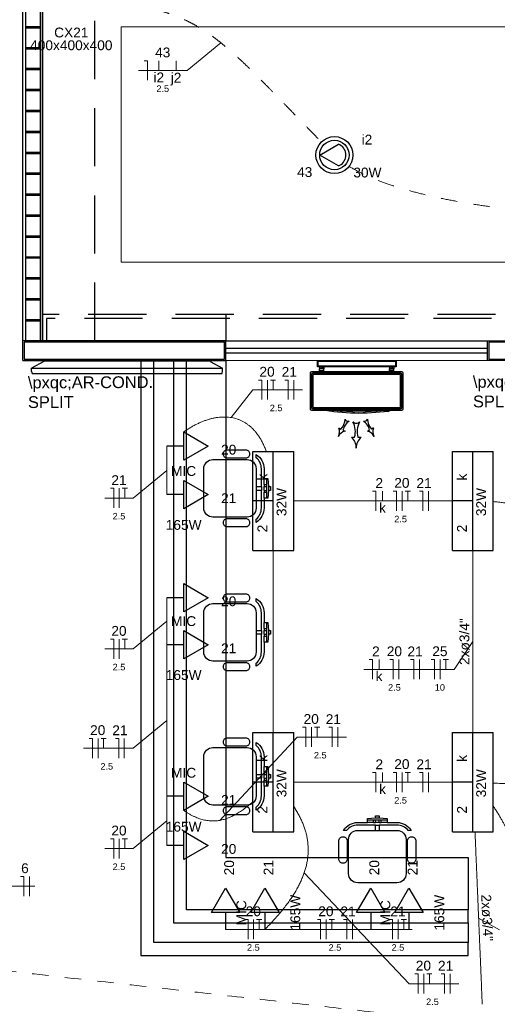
# Model space of a CAD drawing. Header units: feet. Extents: x -18 to 1038, y -110 to 48.
# Tile 42 of 199: x 4.74 to 8.39, y -1.3 to 6.22. Entities that reach past the tile are written whole.
import ezdxf

# ---------------------------------------------------------------- set-up
doc = ezdxf.new("R2010")
doc.units = ezdxf.units.FT
doc.header["$MEASUREMENT"] = 0
doc.linetypes.add('HIDDEN', pattern=[0.9525, 0.635, -0.3175])
doc.linetypes.add('JIS_02_1.2', pattern=[0.25, 0.125, -0.125])
for name, color, linetype, lineweight in [('0.1', 1, 'Continuous', 9), ('02', 2, 'Continuous', 20), ('EL-Condutos', 4, 'Continuous', 5), ('EL-Fios (Fase 1)', 7, 'Continuous', 5), ('EL-Fios (Fase 2)', 7, 'Continuous', 5), ('EL-Fios (Fase 3)', 7, 'Continuous', 5), ('EL-Fios (Neutro)', 7, 'Continuous', 5), ('EL-Fios (Retorno)', 7, 'Continuous', 5), ('EL-Fios (Terra)', 7, 'Continuous', 5), ('EL-Textos conduto', 7, 'Continuous', 5), ('EL-Textos fios', 7, 'Continuous', 5), ('Textos', 7, 'Continuous', 5)]:
    doc.layers.add(name, color=color, linetype=linetype, lineweight=lineweight)
for name, color, linetype in [('100_IMPIANTI', 251, 'Continuous'), ('ar-mob', 251, 'Continuous'), ('Arq-parede-alta', 5, 'Continuous'), ('JANELA', 3, 'Continuous'), ('MOBILARIO', 8, 'Continuous'), ('P-SIMBOL', 5, 'Continuous'), ('parede', 5, 'Continuous'), ('porta', 3, 'Continuous'), ('PROJEÇÃO', 6, 'HIDDEN')]:
    doc.layers.add(name, color=color, linetype=linetype)
doc.styles.add('Arial', font='arial.ttf')

msp = doc.modelspace()

# ---------------------------------------------------------------- linework, layer by layer
at = {"layer": '0.1', "color": 251}
msp.add_lwpolyline([(12.5128, 20.1458), (12.5128, 6.1706), (5.5128, 6.1706), (5.5128, 4.3706), (29.4429, 4.3706), (29.4426, -8.8294), (9.0628, -8.8294)], dxfattribs=at)
at = {"layer": '02', "color": 251}
for p, q in [((8.3128, 3.7706), (6.3128, 3.7706)), ((8.3128, 3.6206), (6.3128, 3.6206))]:
    msp.add_line(p, q, dxfattribs=at)
at = {"layer": '100_IMPIANTI'}
for p, q in [((7.0128, 3.5706), (7.0128, 3.6206)), ((7.0128, 3.6206), (7.6128, 3.6206)), ((7.0178, 3.5756), (7.0178, 3.6156)), ((7.0178, 3.6156), (7.6078, 3.6156)), ((7.6078, 3.6156), (7.6078, 3.5756)), ((7.6128, 3.6206), (7.6128, 3.5706)), ((7.6128, 3.5706), (7.0128, 3.5706)), ((7.6078, 3.5756), (7.0178, 3.5756)), ((7.0291, 3.564), (7.0308, 3.5656)), ((7.0291, 3.5656), (7.0291, 3.5556)), ((7.0616, 3.5556), (7.0291, 3.5556)), ((7.0291, 3.5437), (7.0291, 3.5556)), ((7.0291, 3.5337), (7.0291, 3.5437)), ((7.0291, 3.5437), (7.0616, 3.5437)), ((7.0296, 3.5556), (7.0396, 3.5656)), ((7.0384, 3.5556), (7.0484, 3.5656)), ((7.0473, 3.5556), (7.0573, 3.5656)), ((7.0561, 3.5556), (7.0616, 3.5612)), ((7.0616, 3.5656), (7.0616, 3.5556)), ((7.0616, 3.5437), (7.0616, 3.5556)), ((7.0616, 3.5337), (7.0616, 3.5437)), ((7.564, 3.5656), (7.564, 3.5556)), ((7.564, 3.564), (7.5656, 3.5656)), ((7.5965, 3.5556), (7.564, 3.5556)), ((7.564, 3.5437), (7.564, 3.5556)), ((7.564, 3.5337), (7.564, 3.5437)), ((7.5965, 3.5437), (7.564, 3.5437)), ((7.5645, 3.5556), (7.5745, 3.5656)), ((7.5733, 3.5556), (7.5833, 3.5656)), ((7.5822, 3.5556), (7.5922, 3.5656)), ((7.591, 3.5556), (7.5965, 3.5612)), ((7.5965, 3.5656), (7.5965, 3.5556)), ((7.5965, 3.5437), (7.5965, 3.5556)), ((7.5965, 3.5337), (7.5965, 3.5437)), ((6.9578, 3.5237), (6.9578, 3.2502)), ((7.6578, 3.5337), (6.9678, 3.5337)), ((6.9678, 3.5137), (6.9678, 3.2602)), ((7.6478, 3.5237), (6.9778, 3.5237)), ((7.6478, 3.5137), (6.9778, 3.5137)), ((6.9778, 3.5137), (6.9778, 3.2602)), ((7.6478, 3.2602), (7.6478, 3.5137)), ((7.6578, 3.2602), (7.6578, 3.5137)), ((7.6678, 3.2502), (7.6678, 3.5237)), ((6.9678, 3.2402), (7.6578, 3.2402)), ((6.9778, 3.2602), (7.6478, 3.2602)), ((6.9778, 3.2502), (7.6478, 3.2502)), ((7.5249, 3.2302), (7.5249, 3.231)), ((7.5574, 3.2302), (7.5249, 3.2302)), ((7.5574, 3.2302), (7.5574, 3.2356)), ((7.1768, 3.1035), (7.1923, 3.0953)), ((7.2077, 3.0871), (7.2232, 3.0789)), ((7.4106, 3.0871), (7.3951, 3.0789)), ((7.4415, 3.1035), (7.4261, 3.0953)), ((7.2717, 3.0329), (7.2967, 3.0329)), ((7.3217, 3.0329), (7.3467, 3.0329))]:
    msp.add_line(p, q, dxfattribs=at)
for centre, radius, start, end in [((6.9678, 3.5237), 0.01, 90, 180), ((6.9778, 3.5137), 0.01, 90, 180), ((7.6478, 3.5137), 0.01, 0, 90), ((7.6578, 3.5237), 0.01, 0, 90), ((6.9678, 3.2502), 0.01, 180, 270), ((6.9778, 3.2602), 0.01, 180, 270), ((7.3292, 4.7158), 1.4977, 260.15678, 279.84322), ((7.3292, 4.7158), 1.4877, 262.7035, 277.2965), ((7.6478, 3.2602), 0.01, 270, 360), ((7.6578, 3.2502), 0.01, 270, 0), ((7.108, 3.1738), 0.1152, 317.03651, 359.21913), ((7.2462, 3.1784), 0.0239, 194.94185, 289.19948), ((7.3721, 3.1784), 0.0239, 250.80052, 345.05815), ((7.5104, 3.1738), 0.1152, 180.78087, 222.96349), ((7.1103, 3.0757), 0.0721, 329.76476, 22.65362), ((7.32, 3.0614), 0.1152, 124.92221, 167.10482), ((7.3092, 3.1739), 0.0341, 222.87119, 317.12881), ((7.1377, 3.0756), 0.1646, 344.96585, 27.14846), ((7.4806, 3.0756), 0.1646, 152.85154, 195.03415), ((7.2983, 3.0614), 0.1152, 12.89518, 55.07779), ((7.508, 3.0757), 0.0721, 157.34638, 210.23524), ((7.2376, 3.0083), 0.0721, 101.48772, 154.37658), ((7.2063, 2.9533), 0.103, 357.69409, 50.58295), ((7.412, 2.9533), 0.103, 129.41705, 182.30591), ((7.3808, 3.0083), 0.0721, 25.62342, 78.51228)]:
    msp.add_arc(centre, radius, start, end, dxfattribs=at)
at = {"layer": 'ar-mob'}
msp.add_lwpolyline([(5.9128, 3.6206), (6.3128, 3.6206), (6.3128, -0.1794), (6.3128, -0.1794), (8.1628, -0.1794), (8.1628, -0.5794)], dxfattribs=at)
at = {"layer": 'Arq-parede-alta', "color": 3, "ltscale": 0.03}
msp.add_line((4.7628, 3.6206), (4.7628, 3.7706), dxfattribs=at)
at = {"layer": 'Defpoints', "color": 251}
msp.add_lwpolyline([(-2.6872, 18.1708), (10.8428, 18.1708), (10.8428, 6.7706), (4.9128, 6.7706), (4.9128, 3.7706), (28.8428, 3.7706), (28.8426, -7.6295), (-2.6872, -7.6295), (-2.6872, 3.7706), (2.6128, 3.7706), (2.6128, 6.7706), (-2.6872, 6.7706)], close=True, dxfattribs=at)
at = {"layer": 'EL-Condutos', "linetype": 'JIS_02_1.2'}
for points in [[(5.2631, 6.3582), (5.3473, 6.3555), (5.4267, 6.3512), (5.5018, 6.3453), (5.5729, 6.3378), (5.6402, 6.3285), (5.704, 6.3173), (5.7648, 6.3042), (5.8228, 6.2892), (5.8783, 6.272), (5.9317, 6.2527), (5.9833, 6.2311), (6.0333, 6.2072), (6.0822, 6.181), (6.1302, 6.1522), (6.1777, 6.1209), (6.225, 6.0869), (6.2723, 6.0503), (6.3201, 6.0108), (6.3686, 5.9685), (6.4182, 5.9232), (6.4692, 5.8749), (6.5219, 5.8234), (6.5766, 5.7688), (6.6336, 5.7109), (6.6933, 5.6496), (6.756, 5.5849), (6.822, 5.5167), (6.8916, 5.4449), (6.9651, 5.3694), (7.0429, 5.2902)], [(7.2528, 5.1043), (7.3378, 5.0567), (7.4355, 5.0121), (7.5449, 4.9706), (7.665, 4.9322), (7.7948, 4.8969), (7.9333, 4.8648), (8.0796, 4.8358), (8.2325, 4.81), (8.3912, 4.7873), (8.5546, 4.7679), (8.7217, 4.7518), (8.8916, 4.7389), (9.0633, 4.7292), (9.2357, 4.7229), (9.4078, 4.7199), (9.5787, 4.7202), (9.7474, 4.7238), (9.9129, 4.7308), (10.0741, 4.7413), (10.2302, 4.7551), (10.38, 4.7724), (10.5226, 4.7931), (10.6571, 4.8173), (10.7823, 4.845), (10.8974, 4.8762), (11.0013, 4.9109), (11.093, 4.9492), (11.1715, 4.9911), (11.2359, 5.0365), (11.2851, 5.0856)], [(3.0951, -0.8735), (3.8691, -0.9604), (4.5939, -1.0418), (5.273, -1.1181), (5.9099, -1.1896), (6.5082, -1.2567), (7.0713, -1.32), (7.6027, -1.3796), (8.1061, -1.4361), (8.5848, -1.4899), (9.0425, -1.5413), (9.4826, -1.5907), (9.9086, -1.6385), (10.3241, -1.6852), (10.7326, -1.731), (11.1375, -1.7765), (11.5424, -1.822), (11.9509, -1.8678), (12.3664, -1.9145), (12.7924, -1.9623), (13.2325, -2.0117), (13.6902, -2.0631), (14.1689, -2.1169), (14.6723, -2.1734), (15.2037, -2.2331), (15.7668, -2.2963), (16.3651, -2.3634), (17.002, -2.435), (17.6811, -2.5112), (18.4059, -2.5926), (19.1799, -2.6795)]]:
    msp.add_spline(points, degree=3, dxfattribs=at)
at = {"layer": 'EL-Condutos', "linetype": 'Continuous'}
for points in [[(5.9904, 3.073), (6.0153, 3.0899), (6.0403, 3.1056), (6.0654, 3.12), (6.0905, 3.1331), (6.1156, 3.1448), (6.1406, 3.1552), (6.1655, 3.1642), (6.1903, 3.1717), (6.2149, 3.1778), (6.2393, 3.1825), (6.2634, 3.1856), (6.2872, 3.1873), (6.3107, 3.1873), (6.3338, 3.1858), (6.3565, 3.1827), (6.3787, 3.178), (6.4005, 3.1716), (6.4217, 3.1635), (6.4424, 3.1537), (6.4624, 3.1422), (6.4818, 3.1289), (6.5005, 3.1139), (6.5185, 3.097), (6.5357, 3.0782), (6.5521, 3.0576), (6.5676, 3.0351), (6.5823, 3.0107), (6.5961, 2.9843), (6.6089, 2.956), (6.6206, 2.9256)], [(5.8628, 2.9648), (5.8628, 2.9469), (5.8628, 2.9302), (5.8628, 2.9145), (5.8628, 2.8998), (5.8628, 2.886), (5.8628, 2.873), (5.8628, 2.8608), (5.8628, 2.8492), (5.8628, 2.8382), (5.8628, 2.8277), (5.8628, 2.8176), (5.8628, 2.8079), (5.8628, 2.7984), (5.8628, 2.789), (5.8628, 2.7798), (5.8628, 2.7705), (5.8628, 2.7611), (5.8628, 2.7516), (5.8628, 2.7419), (5.8628, 2.7318), (5.8628, 2.7213), (5.8628, 2.7103), (5.8628, 2.6987), (5.8628, 2.6865), (5.8628, 2.6735), (5.8628, 2.6597), (5.8628, 2.645), (5.8628, 2.6294), (5.8628, 2.6126), (5.8628, 2.5947)], [(6.8314, 2.5456), (6.8861, 2.5456), (6.9378, 2.5456), (6.9868, 2.5456), (7.0333, 2.5456), (7.0774, 2.5456), (7.1195, 2.5456), (7.1596, 2.5456), (7.1981, 2.5456), (7.2351, 2.5456), (7.2708, 2.5456), (7.3055, 2.5456), (7.3393, 2.5456), (7.3725, 2.5456), (7.4053, 2.5456), (7.4378, 2.5456), (7.4704, 2.5456), (7.5032, 2.5456), (7.5364, 2.5456), (7.5702, 2.5456), (7.6049, 2.5456), (7.6406, 2.5456), (7.6776, 2.5456), (7.7161, 2.5456), (7.7562, 2.5456), (7.7983, 2.5456), (7.8424, 2.5456), (7.8889, 2.5456), (7.9379, 2.5456), (7.9896, 2.5456), (8.0443, 2.5456)], [(8.3561, 2.5408), (8.3966, 2.5371), (8.4345, 2.5321), (8.4698, 2.5258), (8.5028, 2.5179), (8.5336, 2.5085), (8.5623, 2.4974), (8.589, 2.4844), (8.6139, 2.4694), (8.6373, 2.4524), (8.6591, 2.4331), (8.6795, 2.4116), (8.6988, 2.3876), (8.717, 2.3611), (8.7343, 2.332), (8.7508, 2.3), (8.7667, 2.2652), (8.7822, 2.2273), (8.7972, 2.1863), (8.8122, 2.1421), (8.827, 2.0945), (8.842, 2.0434), (8.8573, 1.9887), (8.8729, 1.9303), (8.8891, 1.868), (8.906, 1.8018), (8.9237, 1.7315), (8.9424, 1.6571), (8.9622, 1.5783), (8.9833, 1.4951), (9.0058, 1.4074)], [(6.6753, 2.1651), (6.6753, 2.1062), (6.6753, 2.0499), (6.6753, 1.996), (6.6753, 1.9443), (6.6753, 1.8947), (6.6753, 1.847), (6.6753, 1.801), (6.6753, 1.7564), (6.6753, 1.7132), (6.6753, 1.671), (6.6753, 1.6298), (6.6753, 1.5894), (6.6753, 1.5495), (6.6753, 1.51), (6.6753, 1.4706), (6.6753, 1.4313), (6.6753, 1.3918), (6.6753, 1.3519), (6.6753, 1.3115), (6.6753, 1.2703), (6.6753, 1.2281), (6.6753, 1.1849), (6.6753, 1.1403), (6.6753, 1.0943), (6.6753, 1.0466), (6.6753, 0.997), (6.6753, 0.9453), (6.6753, 0.8914), (6.6753, 0.8351), (6.6753, 0.7762)], [(8.2003, 2.1651), (8.2003, 2.1062), (8.2003, 2.0499), (8.2003, 1.996), (8.2003, 1.9443), (8.2003, 1.8947), (8.2003, 1.847), (8.2003, 1.801), (8.2003, 1.7564), (8.2003, 1.7132), (8.2003, 1.671), (8.2003, 1.6298), (8.2003, 1.5894), (8.2003, 1.5495), (8.2003, 1.51), (8.2003, 1.4706), (8.2003, 1.4313), (8.2003, 1.3918), (8.2003, 1.3519), (8.2003, 1.3115), (8.2003, 1.2703), (8.2003, 1.2281), (8.2003, 1.1849), (8.2003, 1.1403), (8.2003, 1.0943), (8.2003, 1.0466), (8.2003, 0.997), (8.2003, 0.9453), (8.2003, 0.8914), (8.2003, 0.8351), (8.2003, 0.7762)], [(5.8628, 1.8056), (5.8628, 1.7883), (5.8628, 1.7721), (5.8628, 1.7569), (5.8628, 1.7426), (5.8628, 1.7293), (5.8628, 1.7167), (5.8628, 1.7049), (5.8628, 1.6937), (5.8628, 1.683), (5.8628, 1.6728), (5.8628, 1.6631), (5.8628, 1.6536), (5.8628, 1.6444), (5.8628, 1.6353), (5.8628, 1.6263), (5.8628, 1.6174), (5.8628, 1.6083), (5.8628, 1.5991), (5.8628, 1.5896), (5.8628, 1.5799), (5.8628, 1.5697), (5.8628, 1.559), (5.8628, 1.5478), (5.8628, 1.536), (5.8628, 1.5234), (5.8628, 1.5101), (5.8628, 1.4958), (5.8628, 1.4806), (5.8628, 1.4644), (5.8628, 1.447)], [(5.8628, 1.447), (5.8628, 1.391), (5.8628, 1.3385), (5.8628, 1.2894), (5.8628, 1.2434), (5.8628, 1.2002), (5.8628, 1.1596), (5.8628, 1.1213), (5.8628, 1.085), (5.8628, 1.0506), (5.8628, 1.0177), (5.8628, 0.9861), (5.8628, 0.9556), (5.8628, 0.9258), (5.8628, 0.8965), (5.8628, 0.8675), (5.8628, 0.8384), (5.8628, 0.8091), (5.8628, 0.7794), (5.8628, 0.7488), (5.8628, 0.7172), (5.8628, 0.6843), (5.8628, 0.6499), (5.8628, 0.6136), (5.8628, 0.5753), (5.8628, 0.5347), (5.8628, 0.4915), (5.8628, 0.4455), (5.8628, 0.3964), (5.8628, 0.3439), (5.8628, 0.2879)], [(6.8314, 0.3956), (6.8861, 0.3956), (6.9378, 0.3956), (6.9868, 0.3956), (7.0333, 0.3956), (7.0774, 0.3956), (7.1195, 0.3956), (7.1596, 0.3956), (7.1981, 0.3956), (7.2351, 0.3956), (7.2708, 0.3956), (7.3055, 0.3956), (7.3393, 0.3956), (7.3725, 0.3956), (7.4053, 0.3956), (7.4378, 0.3956), (7.4704, 0.3956), (7.5032, 0.3956), (7.5364, 0.3956), (7.5702, 0.3956), (7.6049, 0.3956), (7.6406, 0.3956), (7.6776, 0.3956), (7.7161, 0.3956), (7.7562, 0.3956), (7.7983, 0.3956), (7.8424, 0.3956), (7.8889, 0.3956), (7.9379, 0.3956), (7.9896, 0.3956), (8.0443, 0.3956)], [(8.3557, 0.3891), (8.4195, 0.3864), (8.4797, 0.3838), (8.5367, 0.3814), (8.5906, 0.3791), (8.6418, 0.377), (8.6905, 0.3749), (8.7369, 0.3729), (8.7813, 0.3711), (8.8239, 0.3693), (8.865, 0.3675), (8.9049, 0.3658), (8.9437, 0.3642), (8.9818, 0.3626), (9.0194, 0.361), (9.0568, 0.3594), (9.0941, 0.3578), (9.1317, 0.3562), (9.1698, 0.3546), (9.2087, 0.353), (9.2485, 0.3513), (9.2897, 0.3495), (9.3323, 0.3477), (9.3767, 0.3459), (9.4231, 0.3439), (9.4717, 0.3418), (9.5229, 0.3397), (9.5769, 0.3374), (9.6339, 0.335), (9.6941, 0.3324), (9.7579, 0.3297)], [(5.8628, 0.2879), (5.8628, 0.2697), (5.8628, 0.2527), (5.8628, 0.2368), (5.8628, 0.2219), (5.8628, 0.2079), (5.8628, 0.1948), (5.8628, 0.1824), (5.8628, 0.1707), (5.8628, 0.1595), (5.8628, 0.1489), (5.8628, 0.1386), (5.8628, 0.1287), (5.8628, 0.1191), (5.8628, 0.1096), (5.8628, 0.1002), (5.8628, 0.0908), (5.8628, 0.0813), (5.8628, 0.0717), (5.8628, 0.0618), (5.8628, 0.0516), (5.8628, 0.0409), (5.8628, 0.0298), (5.8628, 0.018), (5.8628, 0.0056), (5.8628, -0.0075), (5.8628, -0.0215), (5.8628, -0.0364), (5.8628, -0.0523), (5.8628, -0.0693), (5.8628, -0.0874)], [(5.9907, 0.1793), (6.0116, 0.1655), (6.0323, 0.153), (6.0526, 0.142), (6.0725, 0.1323), (6.0922, 0.124), (6.1116, 0.1169), (6.1306, 0.1111), (6.1494, 0.1065), (6.168, 0.1031), (6.1863, 0.1008), (6.2043, 0.0997), (6.2222, 0.0996), (6.2398, 0.1006), (6.2572, 0.1026), (6.2744, 0.1056), (6.2915, 0.1096), (6.3084, 0.1144), (6.3252, 0.1202), (6.3418, 0.1268), (6.3583, 0.1342), (6.3747, 0.1424), (6.391, 0.1514), (6.4072, 0.1611), (6.4234, 0.1714), (6.4395, 0.1824), (6.4555, 0.1941), (6.4716, 0.2063), (6.4876, 0.219), (6.5035, 0.2323), (6.5195, 0.2461)], [(6.8314, 0.209), (6.8505, 0.1791), (6.8677, 0.1492), (6.8832, 0.1193), (6.8969, 0.0895), (6.9087, 0.0597), (6.9188, 0.0299), (6.927, 0.0001), (6.9335, -0.0297), (6.9381, -0.0596), (6.9409, -0.0896), (6.9419, -0.1196), (6.9411, -0.1497), (6.9385, -0.18), (6.934, -0.2104), (6.9277, -0.241), (6.9195, -0.2717), (6.9095, -0.3026), (6.8977, -0.3337), (6.8841, -0.3651), (6.8685, -0.3967), (6.8512, -0.4285), (6.8319, -0.4606), (6.8109, -0.493), (6.7879, -0.5257), (6.7631, -0.5587), (6.7364, -0.5921), (6.7079, -0.6258), (6.6775, -0.6599), (6.6452, -0.6944), (6.611, -0.7294)], [(8.3556, 0.2114), (8.3727, 0.1863), (8.3886, 0.1616), (8.4033, 0.1375), (8.4171, 0.114), (8.4299, 0.091), (8.4419, 0.0685), (8.4532, 0.0466), (8.4638, 0.0253), (8.474, 0.0046), (8.4837, -0.0155), (8.4931, -0.035), (8.5022, -0.054), (8.5112, -0.0723), (8.5202, -0.09), (8.5293, -0.1071), (8.5385, -0.1236), (8.548, -0.1394), (8.5579, -0.1546), (8.5682, -0.1692), (8.5791, -0.1831), (8.5906, -0.1963), (8.6029, -0.2089), (8.6161, -0.2208), (8.6302, -0.232), (8.6453, -0.2425), (8.6616, -0.2523), (8.6792, -0.2615), (8.6981, -0.2699), (8.7184, -0.2776), (8.7403, -0.2846)], [(8.2163, 0.0168), (8.2184, -0.0345), (8.2205, -0.0835), (8.2225, -0.1304), (8.2243, -0.1752), (8.2262, -0.2183), (8.2279, -0.2598), (8.2296, -0.3), (8.2312, -0.339), (8.2328, -0.3769), (8.2344, -0.4142), (8.2359, -0.4508), (8.2375, -0.4871), (8.239, -0.5231), (8.2405, -0.5592), (8.242, -0.5956), (8.2436, -0.6323), (8.2451, -0.6696), (8.2467, -0.7078), (8.2484, -0.747), (8.2501, -0.7874), (8.2518, -0.8292), (8.2537, -0.8726), (8.2556, -0.9178), (8.2576, -0.965), (8.2596, -1.0145), (8.2618, -1.0663), (8.2641, -1.1207), (8.2665, -1.178), (8.269, -1.2382), (8.2717, -1.3017)], [(6.3109, -0.7294), (6.3254, -0.7294), (6.339, -0.7294), (6.3517, -0.7294), (6.3637, -0.7294), (6.3748, -0.7294), (6.3853, -0.7294), (6.3953, -0.7294), (6.4046, -0.7294), (6.4136, -0.7294), (6.4221, -0.7294), (6.4302, -0.7294), (6.4382, -0.7294), (6.4459, -0.7294), (6.4535, -0.7294), (6.461, -0.7294), (6.4685, -0.7294), (6.4761, -0.7294), (6.4838, -0.7294), (6.4917, -0.7294), (6.4999, -0.7294), (6.5084, -0.7294), (6.5173, -0.7294), (6.5267, -0.7294), (6.5366, -0.7294), (6.5471, -0.7294), (6.5583, -0.7294), (6.5702, -0.7294), (6.5829, -0.7294), (6.5965, -0.7294), (6.611, -0.7294)], [(6.611, -0.7294), (6.6501, -0.7294), (6.6867, -0.7294), (6.721, -0.7294), (6.7531, -0.7294), (6.7832, -0.7294), (6.8116, -0.7294), (6.8383, -0.7294), (6.8636, -0.7294), (6.8876, -0.7294), (6.9106, -0.7294), (6.9326, -0.7294), (6.9539, -0.7294), (6.9747, -0.7294), (6.9952, -0.7294), (7.0154, -0.7294), (7.0357, -0.7294), (7.0561, -0.7294), (7.0769, -0.7294), (7.0982, -0.7294), (7.1203, -0.7294), (7.1432, -0.7294), (7.1672, -0.7294), (7.1925, -0.7294), (7.2192, -0.7294), (7.2476, -0.7294), (7.2777, -0.7294), (7.3098, -0.7294), (7.3441, -0.7294), (7.3807, -0.7294), (7.4198, -0.7294)], [(7.4198, -0.7294), (7.4339, -0.7294), (7.4471, -0.7294), (7.4595, -0.7294), (7.4711, -0.7294), (7.482, -0.7294), (7.4922, -0.7294), (7.5018, -0.7294), (7.5109, -0.7294), (7.5196, -0.7294), (7.5279, -0.7294), (7.5358, -0.7294), (7.5435, -0.7294), (7.551, -0.7294), (7.5584, -0.7294), (7.5657, -0.7294), (7.573, -0.7294), (7.5804, -0.7294), (7.5879, -0.7294), (7.5956, -0.7294), (7.6035, -0.7294), (7.6118, -0.7294), (7.6205, -0.7294), (7.6296, -0.7294), (7.6392, -0.7294), (7.6495, -0.7294), (7.6603, -0.7294), (7.6719, -0.7294), (7.6843, -0.7294), (7.6975, -0.7294), (7.7116, -0.7294)]]:
    msp.add_spline(points, degree=3, dxfattribs=at)
at = {"layer": 'EL-Fios (Fase 1)'}
for p, q in [((6.831, 3.3203), (6.831, 3.4703)), ((5.4986, 2.4926), (5.4986, 2.6426)), ((7.8611, 2.4706), (7.8611, 2.6206)), ((7.7925, 1.1835), (7.7925, 1.3335)), ((7.1682, 0.6655), (7.1682, 0.8155)), ((5.5371, 0.5803), (5.5371, 0.7303)), ((7.8611, 0.3206), (7.8611, 0.4706)), ((7.2806, -0.8044), (7.2806, -0.6544)), ((7.63, -0.8044), (7.63, -0.6544)), ((8.0255, -1.2195), (8.0255, -1.0695))]:
    msp.add_line(p, q, dxfattribs=at)
at = {"layer": 'EL-Fios (Fase 2)'}
for p, q in [((7.9505, 1.1835), (7.9505, 1.3335)), ((4.8116, -0.4751), (4.8116, -0.3251))]:
    msp.add_line(p, q, dxfattribs=at)
at = {"layer": 'EL-Fios (Fase 3)'}
for p, q in [((6.6301, 3.3203), (6.6301, 3.4703)), ((7.6602, 2.4706), (7.6602, 2.6206)), ((5.4986, 1.3392), (5.4986, 1.4892)), ((7.6344, 1.1835), (7.6344, 1.3335)), ((6.9673, 0.6655), (6.9673, 0.8155)), ((5.3362, 0.5803), (5.3362, 0.7303)), ((7.6602, 0.3206), (7.6602, 0.4706)), ((5.4986, -0.1869), (5.4986, -0.0369)), ((6.5252, -0.8044), (6.5252, -0.6544)), ((7.0797, -0.8044), (7.0797, -0.6544)), ((7.8246, -1.2195), (7.8246, -1.0695))]:
    msp.add_line(p, q, dxfattribs=at)
at = {"layer": 'EL-Fios (Neutro)'}
for p, q in [((5.6879, 5.9113), (5.7129, 5.9113)), ((5.7129, 5.7613), (5.7129, 5.9113)), ((6.5623, 3.4703), (6.5873, 3.4703)), ((6.5873, 3.3203), (6.5873, 3.4703)), ((6.7632, 3.4703), (6.7882, 3.4703)), ((6.7882, 3.3203), (6.7882, 3.4703)), ((5.4307, 2.6426), (5.4557, 2.6426)), ((5.4557, 2.4926), (5.4557, 2.6426)), ((7.4343, 2.6206), (7.4593, 2.6206)), ((7.4593, 2.4706), (7.4593, 2.6206)), ((7.5923, 2.6206), (7.6173, 2.6206)), ((7.6173, 2.4706), (7.6173, 2.6206)), ((7.7932, 2.6206), (7.8182, 2.6206)), ((7.8182, 2.4706), (7.8182, 2.6206)), ((5.4307, 1.4892), (5.4557, 1.4892)), ((5.4557, 1.3392), (5.4557, 1.4892)), ((7.4085, 1.3335), (7.4335, 1.3335)), ((7.4335, 1.1835), (7.4335, 1.3335)), ((7.5666, 1.3335), (7.5916, 1.3335)), ((7.5916, 1.1835), (7.5916, 1.3335)), ((7.7246, 1.3335), (7.7496, 1.3335)), ((7.7496, 1.1835), (7.7496, 1.3335)), ((7.8826, 1.3335), (7.9076, 1.3335)), ((7.9076, 1.1835), (7.9076, 1.3335)), ((6.8995, 0.8155), (6.9245, 0.8155)), ((6.9245, 0.6655), (6.9245, 0.8155)), ((7.1004, 0.8155), (7.1254, 0.8155)), ((7.1254, 0.6655), (7.1254, 0.8155)), ((5.2683, 0.7303), (5.2933, 0.7303)), ((5.2933, 0.5803), (5.2933, 0.7303)), ((5.4692, 0.7303), (5.4942, 0.7303)), ((5.4942, 0.5803), (5.4942, 0.7303)), ((7.4343, 0.4706), (7.4593, 0.4706)), ((7.4593, 0.3206), (7.4593, 0.4706)), ((7.5923, 0.4706), (7.6173, 0.4706)), ((7.6173, 0.3206), (7.6173, 0.4706)), ((7.7932, 0.4706), (7.8182, 0.4706)), ((7.8182, 0.3206), (7.8182, 0.4706)), ((5.4307, -0.0369), (5.4557, -0.0369)), ((5.4557, -0.1869), (5.4557, -0.0369)), ((4.7438, -0.3251), (4.7688, -0.3251)), ((4.7688, -0.4751), (4.7688, -0.3251)), ((6.4574, -0.6544), (6.4824, -0.6544)), ((6.4824, -0.8044), (6.4824, -0.6544)), ((7.0118, -0.6544), (7.0368, -0.6544)), ((7.0368, -0.8044), (7.0368, -0.6544)), ((7.2127, -0.6544), (7.2377, -0.6544)), ((7.2377, -0.8044), (7.2377, -0.6544)), ((7.5621, -0.6544), (7.5871, -0.6544)), ((7.5871, -0.8044), (7.5871, -0.6544)), ((7.7568, -1.0695), (7.7818, -1.0695)), ((7.7818, -1.2195), (7.7818, -1.0695)), ((7.9577, -1.0695), (7.9827, -1.0695)), ((7.9827, -1.2195), (7.9827, -1.0695))]:
    msp.add_line(p, q, dxfattribs=at)
at = {"layer": 'EL-Fios (Retorno)'}
for p, q in [((5.8004, 5.8363), (5.8004, 5.9113)), ((5.9325, 5.8363), (5.9325, 5.9113)), ((7.5093, 2.5456), (7.5093, 2.6206)), ((7.4835, 1.2585), (7.4835, 1.3335)), ((7.5093, 0.3956), (7.5093, 0.4706))]:
    msp.add_line(p, q, dxfattribs=at)
at = {"layer": 'EL-Fios (Terra)'}
for points in [[(6.673, 3.3953), (6.673, 3.4703), (6.653, 3.4703), (6.693, 3.4703)], [(5.5414, 2.5676), (5.5414, 2.6426), (5.5214, 2.6426), (5.5614, 2.6426)], [(7.703, 2.5456), (7.703, 2.6206), (7.683, 2.6206), (7.723, 2.6206)], [(5.5414, 1.4142), (5.5414, 1.4892), (5.5214, 1.4892), (5.5614, 1.4892)], [(7.9933, 1.2585), (7.9933, 1.3335), (7.9733, 1.3335), (8.0133, 1.3335)], [(7.0102, 0.7405), (7.0102, 0.8155), (6.9902, 0.8155), (7.0302, 0.8155)], [(5.3791, 0.6553), (5.3791, 0.7303), (5.3591, 0.7303), (5.3991, 0.7303)], [(7.703, 0.3956), (7.703, 0.4706), (7.683, 0.4706), (7.723, 0.4706)], [(5.5414, -0.1119), (5.5414, -0.0369), (5.5214, -0.0369), (5.5614, -0.0369)], [(6.5681, -0.7294), (6.5681, -0.6544), (6.5481, -0.6544), (6.5881, -0.6544)], [(7.1225, -0.7294), (7.1225, -0.6544), (7.1025, -0.6544), (7.1425, -0.6544)], [(7.6729, -0.7294), (7.6729, -0.6544), (7.6529, -0.6544), (7.6929, -0.6544)], [(7.8675, -1.1445), (7.8675, -1.0695), (7.8475, -1.0695), (7.8875, -1.0695)]]:
    msp.add_lwpolyline(points, dxfattribs=at)
at = {"layer": 'EL-Textos fios'}
for p, q in [((6.2747, 6.0484), (6.0161, 5.8363)), ((5.645, 5.8363), (6.0161, 5.8363)), ((6.3537, 3.1832), (6.5194, 3.3953)), ((6.5194, 3.3953), (6.8982, 3.3953)), ((5.8628, 2.7798), (5.6043, 2.5676)), ((5.3879, 2.5676), (5.6043, 2.5676)), ((5.8628, 1.6263), (5.6043, 1.4142)), ((8.2003, 1.4706), (8.0562, 1.2585)), ((5.3879, 1.4142), (5.6043, 1.4142)), ((7.3657, 1.2585), (8.0562, 1.2585)), ((5.8628, 0.8675), (5.6043, 0.6553)), ((6.2667, 0.1041), (6.8566, 0.7405)), ((6.8566, 0.7405), (7.2354, 0.7405)), ((5.2255, 0.6553), (5.6043, 0.6553)), ((5.8628, 0.1002), (5.6043, -0.1119)), ((5.3879, -0.1119), (5.6043, -0.1119)), ((6.9118, -0.296), (7.7139, -1.1445)), ((4.5215, -0.4001), (4.8545, -0.4001)), ((8.244, -0.6431), (8.4045, -0.7319)), ((6.461, -0.7294), (6.4145, -0.7294)), ((6.4145, -0.7294), (6.631, -0.7294)), ((7.5657, -0.7294), (7.5193, -0.7294)), ((7.5193, -0.7294), (7.7357, -0.7294)), ((7.7139, -1.1445), (8.0927, -1.1445))]:
    msp.add_line(p, q, dxfattribs=at)
at = {"layer": 'JANELA', "color": 251}
for points in [[(6.3028, 3.7606), (4.7728, 3.7606), (4.7728, 3.6306), (6.3028, 3.6306)], [(9.1028, 3.6306), (9.7028, 3.6306), (9.7028, 3.7606), (8.3228, 3.7606), (8.3228, 3.6306), (8.9728, 3.6306), (8.9728, -0.9194), (9.3871, -0.9194), (9.3871, -0.7894), (9.1028, -0.7894)]]:
    msp.add_lwpolyline(points, close=True, dxfattribs=at)
at = {"layer": 'MOBILARIO', "color": 251, "linetype": 'Continuous', "ltscale": 0.2}
for p, q in [((6.1915, 3.6133), (4.9225, 3.6133)), ((4.9232, 3.6129), (4.8277, 3.5617)), ((4.8277, 3.5361), (4.8277, 3.5617)), ((4.8285, 3.5621), (6.287, 3.5621)), ((4.8285, 3.5621), (6.287, 3.5621)), ((6.1922, 3.6129), (6.2877, 3.5617)), ((6.2877, 3.5361), (6.2877, 3.5617)), ((6.2808, 3.5165), (4.8346, 3.5165))]:
    msp.add_line(p, q, dxfattribs=at)
at = {"layer": 'MOBILARIO', "color": 251}
for p, q in [((6.6044, 2.6719), (6.6244, 2.6719)), ((6.6044, 2.6719), (6.6044, 2.6569)), ((6.6044, 2.6569), (6.6244, 2.6569)), ((6.6244, 2.6719), (6.6244, 2.6569)), ((6.6394, 2.6569), (6.6394, 2.6269)), ((6.6044, 2.6269), (6.6244, 2.6269)), ((6.6044, 2.6269), (6.6044, 2.6119)), ((6.6044, 2.6119), (6.6244, 2.6119)), ((6.6044, 1.5712), (6.6244, 1.5712)), ((6.6044, 1.5712), (6.6044, 1.5562)), ((6.6044, 1.5562), (6.6244, 1.5562)), ((6.6044, 1.5262), (6.6244, 1.5262)), ((6.6044, 1.5262), (6.6044, 1.5112)), ((6.6044, 1.5112), (6.6244, 1.5112)), ((6.6244, 1.5712), (6.6244, 1.5562)), ((6.6394, 1.5562), (6.6394, 1.5262)), ((6.6044, 0.4705), (6.6244, 0.4705)), ((6.6044, 0.4705), (6.6044, 0.4555)), ((6.6044, 0.4555), (6.6244, 0.4555)), ((6.6244, 0.4705), (6.6244, 0.4555)), ((6.6394, 0.4555), (6.6394, 0.4255)), ((6.6044, 0.4255), (6.6244, 0.4255)), ((6.6044, 0.4255), (6.6044, 0.4105)), ((6.6044, 0.4105), (6.6244, 0.4105)), ((7.4402, 0.0875), (7.4402, 0.1075)), ((7.4402, 0.1075), (7.4552, 0.1075)), ((7.4402, 0.0875), (7.4552, 0.0875)), ((7.4552, 0.1225), (7.4852, 0.1225)), ((7.4552, 0.0875), (7.4552, 0.1075)), ((7.4852, 0.0875), (7.4852, 0.1075)), ((7.4852, 0.0875), (7.5002, 0.0875)), ((7.5002, 0.0875), (7.5002, 0.1075))]:
    msp.add_line(p, q, dxfattribs=at)
for points in [[(6.4644, 2.8719), (6.3244, 2.8719, -0.414214), (6.2944, 2.9019), (6.2944, 2.9019), (6.2944, 2.9069, -0.414214), (6.3244, 2.9369), (6.3244, 2.9369), (6.4644, 2.9369, -0.414214), (6.4944, 2.9069), (6.4944, 2.9069), (6.4944, 2.9019, -0.414214), (6.4644, 2.8719), (6.4644, 2.8719)], [(6.5444, 2.6269), (6.5444, 2.4919, -0.414214), (6.4744, 2.4219), (6.4744, 2.4219), (6.2144, 2.4219, -0.414214), (6.1444, 2.4919), (6.1444, 2.4919), (6.1444, 2.7919, -0.414214), (6.2144, 2.8619), (6.2144, 2.8619), (6.4744, 2.8619, -0.414214), (6.5444, 2.7919), (6.5444, 2.7919), (6.5444, 2.6569), (6.5844, 2.6569), (6.5844, 2.7919, 0.223888), (6.5444, 2.8767), (6.5444, 2.8767), (6.5444, 2.9014, -0.255924), (6.6044, 2.7919), (6.6044, 2.7919), (6.6044, 2.7169), (6.6344, 2.7169), (6.6394, 2.6569), (6.6544, 2.6569), (6.6544, 2.6269), (6.6394, 2.6269), (6.6344, 2.5669), (6.6044, 2.5669), (6.6044, 2.4919, -0.255924), (6.5444, 2.3823), (6.5444, 2.3823), (6.5444, 2.407, 0.223888), (6.5844, 2.4919), (6.5844, 2.4919), (6.5844, 2.6269), (6.5444, 2.6269)], [(6.4944, 2.3819), (6.4944, 2.3769, -0.414214), (6.4644, 2.3469), (6.4644, 2.3469), (6.3244, 2.3469, -0.414214), (6.2944, 2.3769), (6.2944, 2.3769), (6.2944, 2.3819, -0.414214), (6.3244, 2.4119), (6.3244, 2.4119), (6.4644, 2.4119, -0.414214), (6.4944, 2.3819), (6.4944, 2.3819)], [(6.4644, 1.7712), (6.3244, 1.7712, -0.414214), (6.2944, 1.8012), (6.2944, 1.8012), (6.2944, 1.8062, -0.414214), (6.3244, 1.8362), (6.3244, 1.8362), (6.4644, 1.8362, -0.414214), (6.4944, 1.8062), (6.4944, 1.8062), (6.4944, 1.8012, -0.414214), (6.4644, 1.7712), (6.4644, 1.7712)], [(6.5444, 1.5262), (6.5444, 1.3912, -0.414214), (6.4744, 1.3212), (6.4744, 1.3212), (6.2144, 1.3212, -0.414214), (6.1444, 1.3912), (6.1444, 1.3912), (6.1444, 1.6912, -0.414214), (6.2144, 1.7612), (6.2144, 1.7612), (6.4744, 1.7612, -0.414214), (6.5444, 1.6912), (6.5444, 1.6912), (6.5444, 1.5562), (6.5844, 1.5562), (6.5844, 1.6912, 0.223888), (6.5444, 1.7761), (6.5444, 1.7761), (6.5444, 1.8007, -0.255924), (6.6044, 1.6912), (6.6044, 1.6912), (6.6044, 1.6162), (6.6344, 1.6162), (6.6394, 1.5562), (6.6544, 1.5562), (6.6544, 1.5262), (6.6394, 1.5262), (6.6344, 1.4662), (6.6044, 1.4662), (6.6044, 1.3912, -0.255924), (6.5444, 1.2817), (6.5444, 1.2817), (6.5444, 1.3063, 0.223888), (6.5844, 1.3912), (6.5844, 1.3912), (6.5844, 1.5262), (6.5444, 1.5262)], [(6.4944, 1.2812), (6.4944, 1.2762, -0.414214), (6.4644, 1.2462), (6.4644, 1.2462), (6.3244, 1.2462, -0.414214), (6.2944, 1.2762), (6.2944, 1.2762), (6.2944, 1.2812, -0.414214), (6.3244, 1.3112), (6.3244, 1.3112), (6.4644, 1.3112, -0.414214), (6.4944, 1.2812), (6.4944, 1.2812)], [(6.5444, 0.4255), (6.5444, 0.2905, -0.414214), (6.4744, 0.2205), (6.4744, 0.2205), (6.2144, 0.2205, -0.414214), (6.1444, 0.2905), (6.1444, 0.2905), (6.1444, 0.5905, -0.414214), (6.2144, 0.6605), (6.2144, 0.6605), (6.4744, 0.6605, -0.414214), (6.5444, 0.5905), (6.5444, 0.5905), (6.5444, 0.4555), (6.5844, 0.4555), (6.5844, 0.5905, 0.223888), (6.5444, 0.6754), (6.5444, 0.6754), (6.5444, 0.7001, -0.255924), (6.6044, 0.5905), (6.6044, 0.5905), (6.6044, 0.5155), (6.6344, 0.5155), (6.6394, 0.4555), (6.6544, 0.4555), (6.6544, 0.4255), (6.6394, 0.4255), (6.6344, 0.3655), (6.6044, 0.3655), (6.6044, 0.2905, -0.255924), (6.5444, 0.181), (6.5444, 0.181), (6.5444, 0.2057, 0.223888), (6.5844, 0.2905), (6.5844, 0.2905), (6.5844, 0.4255), (6.5444, 0.4255)], [(6.4644, 0.6705), (6.3244, 0.6705, -0.414214), (6.2944, 0.7005), (6.2944, 0.7005), (6.2944, 0.7055, -0.414214), (6.3244, 0.7355), (6.3244, 0.7355), (6.4644, 0.7355, -0.414214), (6.4944, 0.7055), (6.4944, 0.7055), (6.4944, 0.7005, -0.414214), (6.4644, 0.6705), (6.4644, 0.6705)], [(6.4944, 0.1805), (6.4944, 0.1755, -0.414214), (6.4644, 0.1455), (6.4644, 0.1455), (6.3244, 0.1455, -0.414214), (6.2944, 0.1755), (6.2944, 0.1755), (6.2944, 0.1805, -0.414214), (6.3244, 0.2105), (6.3244, 0.2105), (6.4644, 0.2105, -0.414214), (6.4944, 0.1805), (6.4944, 0.1805)], [(7.4852, 0.0275), (7.6202, 0.0275, -0.414214), (7.6902, -0.0425), (7.6902, -0.0425), (7.6902, -0.3025, -0.414214), (7.6202, -0.3725), (7.6202, -0.3725), (7.3202, -0.3725, -0.414214), (7.2502, -0.3025), (7.2502, -0.3025), (7.2502, -0.0425, -0.414214), (7.3202, 0.0275), (7.3202, 0.0275), (7.4552, 0.0275), (7.4552, 0.0675), (7.3202, 0.0675, 0.223888), (7.2354, 0.0275), (7.2354, 0.0275), (7.2107, 0.0275, -0.255924), (7.3202, 0.0875), (7.3202, 0.0875), (7.3952, 0.0875), (7.3952, 0.1175), (7.4552, 0.1225), (7.4552, 0.1375), (7.4852, 0.1375), (7.4852, 0.1225), (7.5452, 0.1175), (7.5452, 0.0875), (7.6202, 0.0875, -0.255924), (7.7297, 0.0275), (7.7297, 0.0275), (7.7051, 0.0275, 0.223888), (7.6202, 0.0675), (7.6202, 0.0675), (7.4852, 0.0675), (7.4852, 0.0275)], [(7.2402, -0.0525), (7.2402, -0.1925, -0.414214), (7.2102, -0.2225), (7.2102, -0.2225), (7.2052, -0.2225, -0.414214), (7.1752, -0.1925), (7.1752, -0.1925), (7.1752, -0.0525, -0.414214), (7.2052, -0.0225), (7.2052, -0.0225), (7.2102, -0.0225, -0.414214), (7.2402, -0.0525), (7.2402, -0.0525)], [(7.7302, -0.0225), (7.7352, -0.0225, -0.414214), (7.7652, -0.0525), (7.7652, -0.0525), (7.7652, -0.1925, -0.414214), (7.7352, -0.2225), (7.7352, -0.2225), (7.7302, -0.2225, -0.414214), (7.7002, -0.1925), (7.7002, -0.1925), (7.7002, -0.0525, -0.414214), (7.7302, -0.0225), (7.7302, -0.0225)]]:
    msp.add_lwpolyline(points, format="xyb", dxfattribs=at)
for points in [[(6.6044, 2.6719), (6.6044, 2.7169)], [(6.6244, 2.7169), (6.6244, 2.6719)], [(6.5444, 2.6569), (6.5444, 2.6269)], [(6.5844, 2.6569), (6.5844, 2.6269)], [(6.6044, 2.6269), (6.6044, 2.6569)], [(6.6244, 2.6569), (6.6244, 2.6269)], [(6.6044, 2.5669), (6.6044, 2.6119)], [(6.6244, 2.6269), (6.6244, 2.6119)], [(6.6244, 2.6119), (6.6244, 2.5669)], [(6.6044, 1.5712), (6.6044, 1.6162)], [(6.6244, 1.6162), (6.6244, 1.5712)], [(6.5444, 1.5562), (6.5444, 1.5262)], [(6.5844, 1.5562), (6.5844, 1.5262)], [(6.6044, 1.5262), (6.6044, 1.5562)], [(6.6044, 1.4662), (6.6044, 1.5112)], [(6.6244, 1.5562), (6.6244, 1.5262)], [(6.6244, 1.5262), (6.6244, 1.5112)], [(6.6244, 1.5112), (6.6244, 1.4662)], [(6.5444, 0.4555), (6.5444, 0.4255)], [(6.5844, 0.4555), (6.5844, 0.4255)], [(6.6044, 0.4705), (6.6044, 0.5155)], [(6.6044, 0.4255), (6.6044, 0.4555)], [(6.6244, 0.5155), (6.6244, 0.4705)], [(6.6244, 0.4555), (6.6244, 0.4255)], [(6.6044, 0.3655), (6.6044, 0.4105)], [(6.6244, 0.4255), (6.6244, 0.4105)], [(6.6244, 0.4105), (6.6244, 0.3655)], [(7.3952, 0.1075), (7.4402, 0.1075)], [(7.4402, 0.0875), (7.3952, 0.0875)], [(7.4552, 0.1075), (7.4852, 0.1075)], [(7.4852, 0.0875), (7.4552, 0.0875)], [(7.4852, 0.1075), (7.5002, 0.1075)], [(7.5002, 0.1075), (7.5452, 0.1075)], [(7.5452, 0.0875), (7.5002, 0.0875)], [(7.4552, 0.0675), (7.4852, 0.0675)], [(7.4552, 0.0275), (7.4852, 0.0275)]]:
    msp.add_lwpolyline(points, dxfattribs=at)
at = {"layer": 'MOBILARIO', "color": 251, "linetype": 'Continuous', "ltscale": 0.2}
for centre, start, end in [((4.9233, 3.5587), 193.29085, 205.43512), ((6.1922, 3.5587), 334.56488, 346.70915)]:
    msp.add_arc(centre, 0.0982, start, end, dxfattribs=at)
at = {"layer": 'P-SIMBOL'}
for p, q in [((7.0296, 5.1903), (7.1726, 5.2733)), ((7.1726, 5.1078), (7.0296, 5.1903)), ((5.9908, 3.0731), (6.1783, 2.9648)), ((5.9908, 2.8566), (5.9908, 3.0731)), ((5.9908, 2.9648), (5.8628, 2.9648)), ((6.1783, 2.9648), (5.9908, 2.8566)), ((6.5197, 2.9249), (6.831, 2.9249)), ((6.5197, 2.1664), (6.5197, 2.9249)), ((6.6753, 2.1664), (6.6753, 2.9249)), ((6.831, 2.1664), (6.831, 2.9249)), ((8.0447, 2.9249), (8.356, 2.9249)), ((8.0447, 2.1664), (8.0447, 2.9249)), ((8.2003, 2.1664), (8.2003, 2.9249)), ((8.356, 2.1664), (8.356, 2.9249)), ((5.9908, 2.703), (6.1783, 2.5947)), ((5.9908, 2.4865), (5.9908, 2.703)), ((5.9908, 2.5947), (5.8628, 2.5947)), ((6.1783, 2.5947), (5.9908, 2.4865)), ((6.6753, 2.5456), (6.5197, 2.5456)), ((8.2003, 2.5456), (8.0447, 2.5456)), ((6.5197, 2.1664), (6.831, 2.1664)), ((8.0447, 2.1664), (8.356, 2.1664)), ((5.9908, 1.9139), (6.1783, 1.8056)), ((5.9908, 1.6974), (5.9908, 1.9139)), ((5.9908, 1.8056), (5.8628, 1.8056)), ((6.1783, 1.8056), (5.9908, 1.6974)), ((5.9908, 1.5553), (6.1783, 1.447)), ((5.9908, 1.3388), (5.9908, 1.5553)), ((5.9908, 1.447), (5.8628, 1.447)), ((6.1783, 1.447), (5.9908, 1.3388)), ((6.5197, 0.7749), (6.831, 0.7749)), ((6.5197, 0.0164), (6.5197, 0.7749)), ((6.6753, 0.0164), (6.6753, 0.7749)), ((6.831, 0.0164), (6.831, 0.7749)), ((8.0447, 0.7749), (8.356, 0.7749)), ((8.0447, 0.0164), (8.0447, 0.7749)), ((8.2003, 0.0164), (8.2003, 0.7749)), ((8.356, 0.0164), (8.356, 0.7749)), ((5.9908, 0.3961), (6.1783, 0.2879)), ((5.9908, 0.1796), (5.9908, 0.3961)), ((6.6753, 0.3956), (6.5197, 0.3956)), ((8.2003, 0.3956), (8.0447, 0.3956)), ((5.9908, 0.2879), (5.8628, 0.2879)), ((6.1783, 0.2879), (5.9908, 0.1796)), ((5.9908, 0.0208), (6.1783, -0.0874)), ((5.9908, -0.1957), (5.9908, 0.0208)), ((6.5197, 0.0164), (6.831, 0.0164)), ((8.0447, 0.0164), (8.356, 0.0164)), ((5.9908, -0.0874), (5.8628, -0.0874)), ((6.1783, -0.0874), (5.9908, -0.1957)), ((6.2027, -0.6013), (6.3109, -0.4138)), ((6.3109, -0.4138), (6.4192, -0.6013)), ((6.5027, -0.6013), (6.611, -0.4138)), ((6.611, -0.4138), (6.7192, -0.6013)), ((7.3116, -0.6013), (7.4198, -0.4138)), ((7.4198, -0.4138), (7.5281, -0.6013)), ((7.6034, -0.6013), (7.7116, -0.4138)), ((7.7116, -0.4138), (7.8199, -0.6013)), ((6.4192, -0.6013), (6.2027, -0.6013)), ((6.3109, -0.6013), (6.3109, -0.7294)), ((6.7192, -0.6013), (6.5027, -0.6013)), ((6.611, -0.6013), (6.611, -0.7294)), ((7.5281, -0.6013), (7.3116, -0.6013)), ((7.4198, -0.6013), (7.4198, -0.7294)), ((7.8199, -0.6013), (7.6034, -0.6013)), ((7.7116, -0.6013), (7.7116, -0.7294))]:
    msp.add_line(p, q, dxfattribs=at)
msp.add_lwpolyline([(7.1727, 5.1077), (7.1835, 5.1126), (7.1936, 5.1189), (7.2028, 5.1265), (7.2108, 5.1353), (7.2176, 5.145), (7.2231, 5.1556), (7.227, 5.1668), (7.2294, 5.1785), (7.2302, 5.1903), (7.2294, 5.2022), (7.227, 5.2139), (7.2231, 5.2251), (7.2176, 5.2357), (7.2108, 5.2454), (7.2028, 5.2542), (7.1936, 5.2618), (7.1835, 5.2681), (7.1727, 5.273)], dxfattribs=at)
for radius in [0.1412, 0.1125]:
    msp.add_circle((7.1421, 5.1903), radius, dxfattribs=at)
at = {"layer": 'parede', "color": 251}
for p, q in [((4.7828, 6.7706), (4.7828, 3.7706)), ((4.8928, 6.7706), (4.8928, 3.7706)), ((4.8928, 6.1706), (4.7828, 6.1706)), ((4.8928, 6.1606), (4.7828, 6.1606)), ((4.8928, 6.0106), (4.7828, 6.0106)), ((4.8928, 6.0006), (4.7828, 6.0006)), ((4.8928, 5.8506), (4.7828, 5.8506)), ((4.8928, 5.8406), (4.7828, 5.8406)), ((4.8928, 5.6906), (4.7828, 5.6906)), ((4.8928, 5.6806), (4.7828, 5.6806)), ((4.8928, 5.5306), (4.7828, 5.5306)), ((4.8928, 5.5206), (4.7828, 5.5206)), ((4.8928, 5.3706), (4.7828, 5.3706)), ((4.8928, 5.3606), (4.7828, 5.3606)), ((4.8928, 5.2106), (4.7828, 5.2106)), ((4.8928, 5.2006), (4.7828, 5.2006)), ((4.8928, 5.0506), (4.7828, 5.0506)), ((4.8928, 5.0406), (4.7828, 5.0406)), ((4.8928, 4.8906), (4.7828, 4.8906)), ((4.8928, 4.8806), (4.7828, 4.8806)), ((4.8928, 4.7306), (4.7828, 4.7306)), ((4.8928, 4.7206), (4.7828, 4.7206)), ((4.8928, 4.5706), (4.7828, 4.5706)), ((4.8928, 4.5606), (4.7828, 4.5606)), ((4.8928, 4.4106), (4.7828, 4.4106)), ((4.8928, 4.4006), (4.7828, 4.4006)), ((4.8928, 4.2506), (4.7828, 4.2506)), ((4.8928, 4.2406), (4.7828, 4.2406)), ((4.8928, 4.0906), (4.7828, 4.0906)), ((4.8928, 4.0806), (4.7828, 4.0806)), ((4.8928, 3.9306), (4.7828, 3.9306)), ((4.8928, 3.9206), (4.7828, 3.9206)), ((6.3128, 3.7706), (4.7628, 3.7706)), ((6.3128, 3.6206), (6.3128, 3.7706)), ((4.7628, 3.6206), (6.3128, 3.6206))]:
    msp.add_line(p, q, dxfattribs=at)
for points in [[(8.9628, 3.6206), (8.3128, 3.6206), (8.3128, 3.7706), (9.7128, 3.7706)], [(5.9128, 3.6206), (5.9128, -0.6794), (8.1628, -0.6794), (8.1628, -0.8294), (5.7628, -0.8294), (5.7628, 3.6206)]]:
    msp.add_lwpolyline(points, dxfattribs=at)
at = {"layer": 'porta', "color": 251}
for p, q in [((4.7628, 3.7706), (4.7628, 6.7707)), ((4.9128, 3.7706), (4.9128, 6.7706)), ((8.3128, 3.7106), (6.3128, 3.7106)), ((8.3128, 3.6756), (6.3128, 3.6756))]:
    msp.add_line(p, q, dxfattribs=at)
for points in [[(5.6628, 3.6206), (5.6628, -0.9294), (8.1628, -0.9294), (8.1628, -0.8294)], [(8.1628, -0.6794), (8.1628, -0.5794), (6.0128, -0.5794), (6.0128, 3.6206)]]:
    msp.add_lwpolyline(points, dxfattribs=at)
at = {"layer": 'PROJEÇÃO', "color": 251, "ltscale": 0.7}
for p, q in [((5.3128, 3.7706), (5.3128, 6.7707)), ((6.3128, 3.9708), (6.3128, 3.7706))]:
    msp.add_line(p, q, dxfattribs=at)
for points in [[(29.0428, 2.9706), (29.0428, 3.9708), (4.9128, 3.9708), (4.9128, 3.7708)], [(29.0128, 3.0006), (29.0128, 3.9408), (4.9428, 3.9408), (4.9428, 3.7708)]]:
    msp.add_lwpolyline(points, dxfattribs=at)

# ---------------------------------------------------------------- texts
at = {"layer": '100_IMPIANTI', "char_height": 0.09, "width": 5.051938, "attachment_point": 7, "rotation": 0.20054, "style": 'Arial'}
for insert in [(4.8008, 3.2549), (8.2008, 3.2599)]:
    msp.add_mtext('\\\\pxqc;AR-COND.\\PSPLIT', dxfattribs=dict(at, insert=insert))
at = {"layer": 'EL-Textos conduto', "char_height": 0.075, "width": 0.715015, "attachment_point": 8, "line_spacing_factor": 0.6, "style": 'Arial'}
for insert, rotation in [((8.1751, 1.4706), 90.00021), ((8.2692, -0.642), 272.40621)]:
    msp.add_mtext('2xø3/4"', dxfattribs=dict(at, insert=insert, rotation=rotation))
at = {"layer": 'EL-Textos fios', "attachment_point": 8, "line_spacing_factor": 0.6, "style": 'Arial'}
for s, insert, char_height, width in [('43', (5.8306, 5.936), 0.075, 0.233003), ('i2', (5.8004, 5.7463), 0.075, 0.163034), ('j2', (5.9325, 5.7215), 0.075, 0.163034), ('2.5', (5.8306, 5.6723), 0.05, 0.194131), ('20', (6.6276, 3.4951), 0.075, 0.233003), ('21', (6.7971, 3.4951), 0.075, 0.233003), ('2.5', (6.6967, 3.2313), 0.05, 0.194131), ('21', (5.4961, 2.6674), 0.075, 0.233003), ('2.5', (5.4961, 2.4036), 0.05, 0.194131), ('20', (5.4961, 1.514), 0.075, 0.233003), ('2', (7.4591, 1.3583), 0.075, 0.116502), ('20', (7.6005, 1.3583), 0.075, 0.233003), ('21', (7.7585, 1.3583), 0.075, 0.233003), ('25', (7.948, 1.3583), 0.075, 0.233003), ('2.5', (5.4961, 1.2502), 0.05, 0.194131), ('k', (7.4835, 1.1685), 0.075, 0.10484), ('2.5', (7.6005, 1.0945), 0.05, 0.194131), ('10', (7.948, 1.0945), 0.05, 0.155335), ('20', (6.9648, 0.8403), 0.075, 0.233003), ('21', (7.1343, 0.8403), 0.075, 0.233003), ('20', (5.3337, 0.7551), 0.075, 0.233003), ('21', (5.5032, 0.7551), 0.075, 0.233003), ('2.5', (7.0339, 0.5765), 0.05, 0.194131), ('2.5', (5.4027, 0.4913), 0.05, 0.194131), ('20', (5.4961, -0.0122), 0.075, 0.233003), ('6', (4.7777, -0.3004), 0.075, 0.116502), ('2.5', (5.4961, -0.2759), 0.05, 0.194131), ('20', (6.5227, -0.6296), 0.075, 0.233003), ('21', (7.6275, -0.6296), 0.075, 0.233003), ('2.5', (6.5227, -0.8934), 0.05, 0.194131), ('2.5', (7.6275, -0.8934), 0.05, 0.194131), ('20', (7.8221, -1.0448), 0.075, 0.233003), ('21', (7.9916, -1.0448), 0.075, 0.233003), ('2.5', (7.8912, -1.3085), 0.05, 0.194131)]:
    msp.add_mtext(s, dxfattribs=dict(at, insert=insert, char_height=char_height, width=width))
at = {"layer": 'EL-Textos fios', "attachment_point": 8, "rotation": 0.00084, "line_spacing_factor": 0.6, "style": 'Arial'}
for s, insert, char_height, width in [('2', (7.4849, 2.6454), 0.075, 0.116502), ('20', (7.6577, 2.6454), 0.075, 0.233003), ('21', (7.8271, 2.6454), 0.075, 0.233003), ('k', (7.5093, 2.4556), 0.075, 0.10484), ('2.5', (7.6477, 2.3816), 0.05, 0.194131), ('2', (7.4849, 0.4954), 0.075, 0.116502), ('20', (7.6577, 0.4954), 0.075, 0.233003), ('21', (7.8271, 0.4954), 0.075, 0.233003), ('k', (7.5093, 0.3056), 0.075, 0.10484), ('2.5', (7.6477, 0.2316), 0.05, 0.194131), ('20', (7.0772, -0.6296), 0.075, 0.233003), ('21', (7.2467, -0.6296), 0.075, 0.233003), ('2.5', (7.1462, -0.8934), 0.05, 0.194131)]:
    msp.add_mtext(s, dxfattribs=dict(at, insert=insert, char_height=char_height, width=width))
at = {"layer": 'Textos', "char_height": 0.075, "attachment_point": 8, "line_spacing_factor": 0.6, "style": 'Arial'}
for s, insert, width in [('CX21', (5.1319, 6.0884), 0.5242), ('400x400x400', (5.1319, 5.9909), 1.258194), ('i2', (7.3908, 5.2705), 0.163034), ('43', (6.9153, 5.0213), 0.233003), ('30W', (7.3942, 5.018), 0.430793), ('20', (6.3345, 2.8994), 0.233003), ('MIC', (5.9899, 2.7362), 0.384146), ('21', (6.3345, 2.5293), 0.233003), ('165W', (5.9904, 2.324), 0.547294), ('20', (6.3345, 1.7403), 0.233003), ('MIC', (5.9899, 1.5886), 0.384146), ('21', (6.3345, 1.3817), 0.233003), ('165W', (5.9904, 1.1763), 0.547294), ('MIC', (5.9899, 0.4294), 0.384146), ('21', (6.3345, 0.2225), 0.233003), ('165W', (5.9904, 0.0171), 0.547294), ('20', (6.3345, -0.1528), 0.233003)]:
    msp.add_mtext(s, dxfattribs=dict(at, insert=insert, width=width))
at = {"layer": 'Textos', "char_height": 0.075, "attachment_point": 8, "rotation": 90.00021, "line_spacing_factor": 0.6, "style": 'Arial'}
for s, insert, width in [('k', (6.6291, 2.7276), 0.10484), ('k', (8.1541, 2.7276), 0.10484), ('32W', (6.7766, 2.5375), 0.430793), ('32W', (8.3016, 2.5375), 0.430793), ('2', (6.6291, 2.3351), 0.116502), ('2', (8.1541, 2.3351), 0.116502), ('k', (6.6291, 0.5776), 0.10484), ('k', (8.1541, 0.5776), 0.10484), ('32W', (6.7766, 0.3875), 0.430793), ('32W', (8.3016, 0.3875), 0.430793), ('2', (6.6291, 0.1851), 0.116502), ('2', (8.1541, 0.1851), 0.116502), ('20', (6.3763, -0.2577), 0.233003), ('21', (6.6764, -0.2577), 0.233003), ('20', (7.4852, -0.2577), 0.233003), ('21', (7.777, -0.2577), 0.233003), ('MIC', (6.4695, -0.6023), 0.384146), ('165W', (6.8818, -0.6018), 0.547294), ('MIC', (7.5701, -0.6023), 0.384146), ('165W', (7.9824, -0.6018), 0.547294)]:
    msp.add_mtext(s, dxfattribs=dict(at, insert=insert, width=width))

doc.saveas('drawing.dxf')
